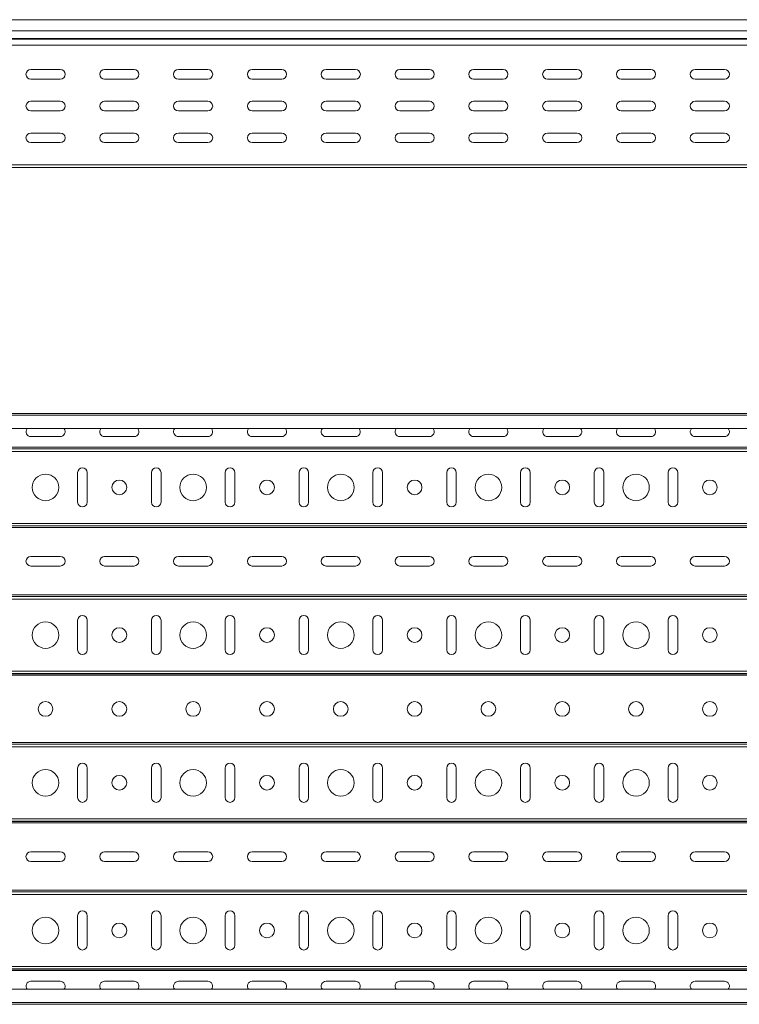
# Model space of a CAD drawing. Header units: millimetres. Extents: x -687 to 2818, y -3045 to -131.
# Tile 3 of 11: x 710 to 1198, y -3043 to -2376. Entities that reach past the tile are written whole.
import ezdxf

# ---------------------------------------------------------------- set-up
doc = ezdxf.new("R2010")
doc.units = ezdxf.units.MM

msp = doc.modelspace()

# ---------------------------------------------------------------- linework, layer by layer
at = {"color": 7, "linetype": 'Continuous', "lineweight": 15}
for p, q in [((2817.81, -2376.49), (349.81, -2376.49)), ((349.81, -2383.95), (2817.81, -2383.95)), ((349.81, -2389.26), (2817.81, -2389.26)), ((349.81, -2389.62), (2817.81, -2389.62)), ((349.81, -2393.75), (2817.81, -2393.75)), ((737.81, -2410.24), (717.81, -2410.24)), ((787.81, -2410.24), (767.81, -2410.24)), ((837.81, -2410.24), (817.81, -2410.24)), ((887.81, -2410.24), (867.81, -2410.24)), ((937.81, -2410.24), (917.81, -2410.24)), ((987.81, -2410.24), (967.81, -2410.24)), ((1037.81, -2410.24), (1017.81, -2410.24)), ((1087.81, -2410.24), (1067.81, -2410.24)), ((1137.81, -2410.24), (1117.81, -2410.24)), ((1187.81, -2410.24), (1167.81, -2410.24)), ((717.81, -2416.74), (737.81, -2416.74)), ((767.81, -2416.74), (787.81, -2416.74)), ((817.81, -2416.74), (837.81, -2416.74)), ((867.81, -2416.74), (887.81, -2416.74)), ((917.81, -2416.74), (937.81, -2416.74)), ((967.81, -2416.74), (987.81, -2416.74)), ((1017.81, -2416.74), (1037.81, -2416.74)), ((1067.81, -2416.74), (1087.81, -2416.74)), ((1117.81, -2416.74), (1137.81, -2416.74)), ((1167.81, -2416.74), (1187.81, -2416.74)), ((737.81, -2431.74), (717.81, -2431.74)), ((787.81, -2431.74), (767.81, -2431.74)), ((837.81, -2431.74), (817.81, -2431.74)), ((887.81, -2431.74), (867.81, -2431.74)), ((937.81, -2431.74), (917.81, -2431.74)), ((987.81, -2431.74), (967.81, -2431.74)), ((1037.81, -2431.74), (1017.81, -2431.74)), ((1087.81, -2431.74), (1067.81, -2431.74)), ((1137.81, -2431.74), (1117.81, -2431.74)), ((1187.81, -2431.74), (1167.81, -2431.74)), ((717.81, -2438.24), (737.81, -2438.24)), ((767.81, -2438.24), (787.81, -2438.24)), ((817.81, -2438.24), (837.81, -2438.24)), ((867.81, -2438.24), (887.81, -2438.24)), ((917.81, -2438.24), (937.81, -2438.24)), ((967.81, -2438.24), (987.81, -2438.24)), ((1017.81, -2438.24), (1037.81, -2438.24)), ((1067.81, -2438.24), (1087.81, -2438.24)), ((1117.81, -2438.24), (1137.81, -2438.24)), ((1167.81, -2438.24), (1187.81, -2438.24)), ((737.81, -2453.24), (717.81, -2453.24)), ((787.81, -2453.24), (767.81, -2453.24)), ((837.81, -2453.24), (817.81, -2453.24)), ((887.81, -2453.24), (867.81, -2453.24)), ((937.81, -2453.24), (917.81, -2453.24)), ((987.81, -2453.24), (967.81, -2453.24)), ((1037.81, -2453.24), (1017.81, -2453.24)), ((1087.81, -2453.24), (1067.81, -2453.24)), ((1137.81, -2453.24), (1117.81, -2453.24)), ((1187.81, -2453.24), (1167.81, -2453.24)), ((717.81, -2459.74), (737.81, -2459.74)), ((767.81, -2459.74), (787.81, -2459.74)), ((817.81, -2459.74), (837.81, -2459.74)), ((867.81, -2459.74), (887.81, -2459.74)), ((917.81, -2459.74), (937.81, -2459.74)), ((967.81, -2459.74), (987.81, -2459.74)), ((1017.81, -2459.74), (1037.81, -2459.74)), ((1067.81, -2459.74), (1087.81, -2459.74)), ((1117.81, -2459.74), (1137.81, -2459.74)), ((1167.81, -2459.74), (1187.81, -2459.74)), ((349.81, -2474.69), (2817.81, -2474.69)), ((349.81, -2476.49), (2817.81, -2476.49)), ((349.81, -2643.17), (2817.81, -2643.17)), ((2817.81, -2644.3), (349.81, -2644.3)), ((349.81, -2653.4), (2817.81, -2653.4)), ((737.81, -2658.74), (717.81, -2658.74)), ((787.81, -2658.74), (767.81, -2658.74)), ((837.81, -2658.74), (817.81, -2658.74)), ((887.81, -2658.74), (867.81, -2658.74)), ((937.81, -2658.74), (917.81, -2658.74)), ((987.81, -2658.74), (967.81, -2658.74)), ((1037.81, -2658.74), (1017.81, -2658.74)), ((1087.81, -2658.74), (1067.81, -2658.74)), ((1137.81, -2658.74), (1117.81, -2658.74)), ((1187.81, -2658.74), (1167.81, -2658.74)), ((349.81, -2665.98), (2817.81, -2665.98)), ((349.81, -2667.04), (2817.81, -2667.04)), ((349.81, -2667.09), (2817.81, -2667.09)), ((349.81, -2668.79), (2817.81, -2668.79)), ((749.56, -2703.17), (749.56, -2683.17)), ((756.06, -2683.17), (756.06, -2703.17)), ((799.56, -2703.17), (799.56, -2683.17)), ((806.06, -2683.17), (806.06, -2703.17)), ((849.56, -2703.17), (849.56, -2683.17)), ((856.06, -2683.17), (856.06, -2703.17)), ((899.56, -2703.17), (899.56, -2683.17)), ((906.06, -2683.17), (906.06, -2703.17)), ((949.56, -2703.17), (949.56, -2683.17)), ((956.06, -2683.17), (956.06, -2703.17)), ((999.56, -2703.17), (999.56, -2683.17)), ((1006.06, -2683.17), (1006.06, -2703.17)), ((1049.56, -2703.17), (1049.56, -2683.17)), ((1056.06, -2683.17), (1056.06, -2703.17)), ((1099.56, -2703.17), (1099.56, -2683.17)), ((1106.06, -2683.17), (1106.06, -2703.17)), ((1149.56, -2703.17), (1149.56, -2683.17)), ((1156.06, -2683.17), (1156.06, -2703.17)), ((349.81, -2717.55), (2817.81, -2717.55)), ((349.81, -2719.25), (2817.81, -2719.25)), ((349.81, -2719.3), (2817.81, -2719.3)), ((349.81, -2720.36), (2817.81, -2720.36)), ((717.81, -2739.92), (737.81, -2739.92)), ((767.81, -2739.92), (787.81, -2739.92)), ((817.81, -2739.92), (837.81, -2739.92)), ((867.81, -2739.92), (887.81, -2739.92)), ((917.81, -2739.92), (937.81, -2739.92)), ((967.81, -2739.92), (987.81, -2739.92)), ((1017.81, -2739.92), (1037.81, -2739.92)), ((1067.81, -2739.92), (1087.81, -2739.92)), ((1117.81, -2739.92), (1137.81, -2739.92)), ((1167.81, -2739.92), (1187.81, -2739.92)), ((737.81, -2746.42), (717.81, -2746.42)), ((787.81, -2746.42), (767.81, -2746.42)), ((837.81, -2746.42), (817.81, -2746.42)), ((887.81, -2746.42), (867.81, -2746.42)), ((937.81, -2746.42), (917.81, -2746.42)), ((987.81, -2746.42), (967.81, -2746.42)), ((1037.81, -2746.42), (1017.81, -2746.42)), ((1087.81, -2746.42), (1067.81, -2746.42)), ((1137.81, -2746.42), (1117.81, -2746.42)), ((1187.81, -2746.42), (1167.81, -2746.42)), ((349.81, -2765.98), (2817.81, -2765.98)), ((349.81, -2767.04), (2817.81, -2767.04)), ((349.81, -2767.09), (2817.81, -2767.09)), ((349.81, -2768.79), (2817.81, -2768.79)), ((749.56, -2803.17), (749.56, -2783.17)), ((756.06, -2783.17), (756.06, -2803.17)), ((799.56, -2803.17), (799.56, -2783.17)), ((806.06, -2783.17), (806.06, -2803.17)), ((849.56, -2803.17), (849.56, -2783.17)), ((856.06, -2783.17), (856.06, -2803.17)), ((899.56, -2803.17), (899.56, -2783.17)), ((906.06, -2783.17), (906.06, -2803.17)), ((949.56, -2803.17), (949.56, -2783.17)), ((956.06, -2783.17), (956.06, -2803.17)), ((999.56, -2803.17), (999.56, -2783.17)), ((1006.06, -2783.17), (1006.06, -2803.17)), ((1049.56, -2803.17), (1049.56, -2783.17)), ((1056.06, -2783.17), (1056.06, -2803.17)), ((1099.56, -2803.17), (1099.56, -2783.17)), ((1106.06, -2783.17), (1106.06, -2803.17)), ((1149.56, -2803.17), (1149.56, -2783.17)), ((1156.06, -2783.17), (1156.06, -2803.17)), ((349.81, -2817.55), (2817.81, -2817.55)), ((349.81, -2819.25), (2817.81, -2819.25)), ((349.81, -2819.3), (2817.81, -2819.3)), ((349.81, -2820.36), (2817.81, -2820.36)), ((349.81, -2865.98), (2817.81, -2865.98)), ((349.81, -2867.04), (2817.81, -2867.04)), ((349.81, -2867.09), (2817.81, -2867.09)), ((349.81, -2868.79), (2817.81, -2868.79)), ((749.56, -2903.17), (749.56, -2883.17)), ((756.06, -2883.17), (756.06, -2903.17)), ((799.56, -2903.17), (799.56, -2883.17)), ((806.06, -2883.17), (806.06, -2903.17)), ((849.56, -2903.17), (849.56, -2883.17)), ((856.06, -2883.17), (856.06, -2903.17)), ((899.56, -2903.17), (899.56, -2883.17)), ((906.06, -2883.17), (906.06, -2903.17)), ((949.56, -2903.17), (949.56, -2883.17)), ((956.06, -2883.17), (956.06, -2903.17)), ((999.56, -2903.17), (999.56, -2883.17)), ((1006.06, -2883.17), (1006.06, -2903.17)), ((1049.56, -2903.17), (1049.56, -2883.17)), ((1056.06, -2883.17), (1056.06, -2903.17)), ((1099.56, -2903.17), (1099.56, -2883.17)), ((1106.06, -2883.17), (1106.06, -2903.17)), ((1149.56, -2903.17), (1149.56, -2883.17)), ((1156.06, -2883.17), (1156.06, -2903.17)), ((349.81, -2917.55), (2817.81, -2917.55)), ((349.81, -2919.25), (2817.81, -2919.25)), ((349.81, -2919.3), (2817.81, -2919.3)), ((349.81, -2920.36), (2817.81, -2920.36)), ((717.81, -2939.92), (737.81, -2939.92)), ((767.81, -2939.92), (787.81, -2939.92)), ((817.81, -2939.92), (837.81, -2939.92)), ((867.81, -2939.92), (887.81, -2939.92)), ((917.81, -2939.92), (937.81, -2939.92)), ((967.81, -2939.92), (987.81, -2939.92)), ((1017.81, -2939.92), (1037.81, -2939.92)), ((1067.81, -2939.92), (1087.81, -2939.92)), ((1117.81, -2939.92), (1137.81, -2939.92)), ((1167.81, -2939.92), (1187.81, -2939.92)), ((737.81, -2946.42), (717.81, -2946.42)), ((787.81, -2946.42), (767.81, -2946.42)), ((837.81, -2946.42), (817.81, -2946.42)), ((887.81, -2946.42), (867.81, -2946.42)), ((937.81, -2946.42), (917.81, -2946.42)), ((987.81, -2946.42), (967.81, -2946.42)), ((1037.81, -2946.42), (1017.81, -2946.42)), ((1087.81, -2946.42), (1067.81, -2946.42)), ((1137.81, -2946.42), (1117.81, -2946.42)), ((1187.81, -2946.42), (1167.81, -2946.42)), ((349.81, -2965.98), (2817.81, -2965.98)), ((349.81, -2967.04), (2817.81, -2967.04)), ((349.81, -2967.09), (2817.81, -2967.09)), ((349.81, -2968.79), (2817.81, -2968.79)), ((749.56, -3003.17), (749.56, -2983.17)), ((756.06, -2983.17), (756.06, -3003.17)), ((799.56, -3003.17), (799.56, -2983.17)), ((806.06, -2983.17), (806.06, -3003.17)), ((849.56, -3003.17), (849.56, -2983.17)), ((856.06, -2983.17), (856.06, -3003.17)), ((899.56, -3003.17), (899.56, -2983.17)), ((906.06, -2983.17), (906.06, -3003.17)), ((949.56, -3003.17), (949.56, -2983.17)), ((956.06, -2983.17), (956.06, -3003.17)), ((999.56, -3003.17), (999.56, -2983.17)), ((1006.06, -2983.17), (1006.06, -3003.17)), ((1049.56, -3003.17), (1049.56, -2983.17)), ((1056.06, -2983.17), (1056.06, -3003.17)), ((1099.56, -3003.17), (1099.56, -2983.17)), ((1106.06, -2983.17), (1106.06, -3003.17)), ((1149.56, -3003.17), (1149.56, -2983.17)), ((1156.06, -2983.17), (1156.06, -3003.17)), ((349.81, -3017.55), (2817.81, -3017.55)), ((349.81, -3019.25), (2817.81, -3019.25)), ((349.81, -3019.3), (2817.81, -3019.3)), ((349.81, -3020.36), (2817.81, -3020.36)), ((2817.81, -3032.95), (349.81, -3032.95)), ((717.81, -3027.6), (737.81, -3027.6)), ((767.81, -3027.6), (787.81, -3027.6)), ((817.81, -3027.6), (837.81, -3027.6)), ((867.81, -3027.6), (887.81, -3027.6)), ((917.81, -3027.6), (937.81, -3027.6)), ((967.81, -3027.6), (987.81, -3027.6)), ((1017.81, -3027.6), (1037.81, -3027.6)), ((1067.81, -3027.6), (1087.81, -3027.6)), ((1117.81, -3027.6), (1137.81, -3027.6)), ((1167.81, -3027.6), (1187.81, -3027.6)), ((349.81, -3042.05), (2817.81, -3042.05)), ((349.81, -3043.17), (2817.81, -3043.17))]:
    msp.add_line(p, q, dxfattribs=at)
for centre, radius in [((727.81, -2693.17), 9), ((827.81, -2693.17), 9), ((927.81, -2693.17), 9), ((1027.81, -2693.17), 9), ((1127.81, -2693.17), 9), ((777.81, -2693.17), 5), ((877.81, -2693.17), 5), ((977.81, -2693.17), 5), ((1077.81, -2693.17), 5), ((1177.81, -2693.17), 5), ((727.81, -2793.17), 9), ((827.81, -2793.17), 9), ((927.81, -2793.17), 9), ((1027.81, -2793.17), 9), ((1127.81, -2793.17), 9), ((777.81, -2793.17), 5), ((877.81, -2793.17), 5), ((977.81, -2793.17), 5), ((1077.81, -2793.17), 5), ((1177.81, -2793.17), 5), ((727.81, -2843.17), 5), ((777.81, -2843.17), 5), ((827.81, -2843.17), 5), ((877.81, -2843.17), 5), ((927.81, -2843.17), 5), ((977.81, -2843.17), 5), ((1027.81, -2843.17), 5), ((1077.81, -2843.17), 5), ((1127.81, -2843.17), 5), ((1177.81, -2843.17), 5), ((727.81, -2893.17), 9), ((827.81, -2893.17), 9), ((927.81, -2893.17), 9), ((1027.81, -2893.17), 9), ((1127.81, -2893.17), 9), ((777.81, -2893.17), 5), ((877.81, -2893.17), 5), ((977.81, -2893.17), 5), ((1077.81, -2893.17), 5), ((1177.81, -2893.17), 5), ((727.81, -2993.17), 9), ((827.81, -2993.17), 9), ((927.81, -2993.17), 9), ((1027.81, -2993.17), 9), ((1127.81, -2993.17), 9), ((777.81, -2993.17), 5), ((877.81, -2993.17), 5), ((977.81, -2993.17), 5), ((1077.81, -2993.17), 5), ((1177.81, -2993.17), 5)]:
    msp.add_circle(centre, radius, dxfattribs=at)
for centre, start, end in [((717.81, -2413.49), 90, 270), ((737.81, -2413.49), 270, 90), ((767.81, -2413.49), 90, 270), ((787.81, -2413.49), 270, 90), ((817.81, -2413.49), 90, 270), ((837.81, -2413.49), 270, 90), ((867.81, -2413.49), 90, 270), ((887.81, -2413.49), 270, 90), ((917.81, -2413.49), 90, 270), ((937.81, -2413.49), 270, 90), ((967.81, -2413.49), 90, 270), ((987.81, -2413.49), 270, 90), ((1017.81, -2413.49), 90, 270), ((1037.81, -2413.49), 270, 90), ((1067.81, -2413.49), 90, 270), ((1087.81, -2413.49), 270, 90), ((1117.81, -2413.49), 90, 270), ((1137.81, -2413.49), 270, 90), ((1167.81, -2413.49), 90, 270), ((1187.81, -2413.49), 270, 90), ((717.81, -2434.99), 90, 270), ((737.81, -2434.99), 270, 90), ((767.81, -2434.99), 90, 270), ((787.81, -2434.99), 270, 90), ((817.81, -2434.99), 90, 270), ((837.81, -2434.99), 270, 90), ((867.81, -2434.99), 90, 270), ((887.81, -2434.99), 270, 90), ((917.81, -2434.99), 90, 270), ((937.81, -2434.99), 270, 90), ((967.81, -2434.99), 90, 270), ((987.81, -2434.99), 270, 90), ((1017.81, -2434.99), 90, 270), ((1037.81, -2434.99), 270, 90), ((1067.81, -2434.99), 90, 270), ((1087.81, -2434.99), 270, 90), ((1117.81, -2434.99), 90, 270), ((1137.81, -2434.99), 270, 90), ((1167.81, -2434.99), 90, 270), ((1187.81, -2434.99), 270, 90), ((717.81, -2456.49), 90, 270), ((737.81, -2456.49), 270, 90), ((767.81, -2456.49), 90, 270), ((787.81, -2456.49), 270, 90), ((817.81, -2456.49), 90, 270), ((837.81, -2456.49), 270, 90), ((867.81, -2456.49), 90, 270), ((887.81, -2456.49), 270, 90), ((917.81, -2456.49), 90, 270), ((937.81, -2456.49), 270, 90), ((967.81, -2456.49), 90, 270), ((987.81, -2456.49), 270, 90), ((1017.81, -2456.49), 90, 270), ((1037.81, -2456.49), 270, 90), ((1067.81, -2456.49), 90, 270), ((1087.81, -2456.49), 270, 90), ((1117.81, -2456.49), 90, 270), ((1137.81, -2456.49), 270, 90), ((1167.81, -2456.49), 90, 270), ((1187.81, -2456.49), 270, 90), ((717.81, -2655.49), 139.93292, 270), ((737.81, -2655.49), 270, 40.06708), ((767.81, -2655.49), 139.93292, 270), ((787.81, -2655.49), 270, 40.06708), ((817.81, -2655.49), 139.93292, 270), ((837.81, -2655.49), 270, 40.06708), ((867.81, -2655.49), 139.93292, 270), ((887.81, -2655.49), 270, 40.06708), ((917.81, -2655.49), 139.93292, 270), ((937.81, -2655.49), 270, 40.06708), ((967.81, -2655.49), 139.93292, 270), ((987.81, -2655.49), 270, 40.06708), ((1017.81, -2655.49), 139.93292, 270), ((1037.81, -2655.49), 270, 40.06708), ((1067.81, -2655.49), 139.93292, 270), ((1087.81, -2655.49), 270, 40.06708), ((1117.81, -2655.49), 139.93292, 270), ((1137.81, -2655.49), 270, 40.06708), ((1167.81, -2655.49), 139.93292, 270), ((1187.81, -2655.49), 270, 40.06708), ((752.81, -2683.17), 0, 180), ((802.81, -2683.17), 0, 180), ((852.81, -2683.17), 0, 180), ((902.81, -2683.17), 0, 180), ((952.81, -2683.17), 0, 180), ((1002.81, -2683.17), 0, 180), ((1052.81, -2683.17), 0, 180), ((1102.81, -2683.17), 0, 180), ((1152.81, -2683.17), 0, 180), ((752.81, -2703.17), 180, 0), ((802.81, -2703.17), 180, 0), ((852.81, -2703.17), 180, 0), ((902.81, -2703.17), 180, 0), ((952.81, -2703.17), 180, 0), ((1002.81, -2703.17), 180, 0), ((1052.81, -2703.17), 180, 0), ((1102.81, -2703.17), 180, 0), ((1152.81, -2703.17), 180, 0), ((717.81, -2743.17), 90, 270), ((737.81, -2743.17), 270, 90), ((767.81, -2743.17), 90, 270), ((787.81, -2743.17), 270, 90), ((817.81, -2743.17), 90, 270), ((837.81, -2743.17), 270, 90), ((867.81, -2743.17), 90, 270), ((887.81, -2743.17), 270, 90), ((917.81, -2743.17), 90, 270), ((937.81, -2743.17), 270, 90), ((967.81, -2743.17), 90, 270), ((987.81, -2743.17), 270, 90), ((1017.81, -2743.17), 90, 270), ((1037.81, -2743.17), 270, 90), ((1067.81, -2743.17), 90, 270), ((1087.81, -2743.17), 270, 90), ((1117.81, -2743.17), 90, 270), ((1137.81, -2743.17), 270, 90), ((1167.81, -2743.17), 90, 270), ((1187.81, -2743.17), 270, 90), ((752.81, -2783.17), 0, 180), ((802.81, -2783.17), 0, 180), ((852.81, -2783.17), 0, 180), ((902.81, -2783.17), 0, 180), ((952.81, -2783.17), 0, 180), ((1002.81, -2783.17), 0, 180), ((1052.81, -2783.17), 0, 180), ((1102.81, -2783.17), 0, 180), ((1152.81, -2783.17), 0, 180), ((752.81, -2803.17), 180, 0), ((802.81, -2803.17), 180, 0), ((852.81, -2803.17), 180, 0), ((902.81, -2803.17), 180, 0), ((952.81, -2803.17), 180, 0), ((1002.81, -2803.17), 180, 0), ((1052.81, -2803.17), 180, 0), ((1102.81, -2803.17), 180, 0), ((1152.81, -2803.17), 180, 0), ((752.81, -2883.17), 0, 180), ((802.81, -2883.17), 0, 180), ((852.81, -2883.17), 0, 180), ((902.81, -2883.17), 0, 180), ((952.81, -2883.17), 0, 180), ((1002.81, -2883.17), 0, 180), ((1052.81, -2883.17), 0, 180), ((1102.81, -2883.17), 0, 180), ((1152.81, -2883.17), 0, 180), ((752.81, -2903.17), 180, 0), ((802.81, -2903.17), 180, 0), ((852.81, -2903.17), 180, 0), ((902.81, -2903.17), 180, 0), ((952.81, -2903.17), 180, 0), ((1002.81, -2903.17), 180, 0), ((1052.81, -2903.17), 180, 0), ((1102.81, -2903.17), 180, 0), ((1152.81, -2903.17), 180, 0), ((717.81, -2943.17), 90, 270), ((737.81, -2943.17), 270, 90), ((767.81, -2943.17), 90, 270), ((787.81, -2943.17), 270, 90), ((817.81, -2943.17), 90, 270), ((837.81, -2943.17), 270, 90), ((867.81, -2943.17), 90, 270), ((887.81, -2943.17), 270, 90), ((917.81, -2943.17), 90, 270), ((937.81, -2943.17), 270, 90), ((967.81, -2943.17), 90, 270), ((987.81, -2943.17), 270, 90), ((1017.81, -2943.17), 90, 270), ((1037.81, -2943.17), 270, 90), ((1067.81, -2943.17), 90, 270), ((1087.81, -2943.17), 270, 90), ((1117.81, -2943.17), 90, 270), ((1137.81, -2943.17), 270, 90), ((1167.81, -2943.17), 90, 270), ((1187.81, -2943.17), 270, 90), ((752.81, -2983.17), 0, 180), ((802.81, -2983.17), 0, 180), ((852.81, -2983.17), 0, 180), ((902.81, -2983.17), 0, 180), ((952.81, -2983.17), 0, 180), ((1002.81, -2983.17), 0, 180), ((1052.81, -2983.17), 0, 180), ((1102.81, -2983.17), 0, 180), ((1152.81, -2983.17), 0, 180), ((752.81, -3003.17), 180, 0), ((802.81, -3003.17), 180, 0), ((852.81, -3003.17), 180, 0), ((902.81, -3003.17), 180, 0), ((952.81, -3003.17), 180, 0), ((1002.81, -3003.17), 180, 0), ((1052.81, -3003.17), 180, 0), ((1102.81, -3003.17), 180, 0), ((1152.81, -3003.17), 180, 0), ((717.81, -3030.85), 90, 220.06708), ((737.81, -3030.85), 319.93292, 90), ((767.81, -3030.85), 90, 220.06708), ((787.81, -3030.85), 319.93292, 90), ((817.81, -3030.85), 90, 220.06708), ((837.81, -3030.85), 319.93292, 90), ((867.81, -3030.85), 90, 220.06708), ((887.81, -3030.85), 319.93292, 90), ((917.81, -3030.85), 90, 220.06708), ((937.81, -3030.85), 319.93292, 90), ((967.81, -3030.85), 90, 220.06708), ((987.81, -3030.85), 319.93292, 90), ((1017.81, -3030.85), 90, 220.06708), ((1037.81, -3030.85), 319.93292, 90), ((1067.81, -3030.85), 90, 220.06708), ((1087.81, -3030.85), 319.93292, 90), ((1117.81, -3030.85), 90, 220.06708), ((1137.81, -3030.85), 319.93292, 90), ((1167.81, -3030.85), 90, 220.06708), ((1187.81, -3030.85), 319.93292, 90)]:
    msp.add_arc(centre, 3.25, start, end, dxfattribs=at)

doc.saveas('drawing.dxf')
